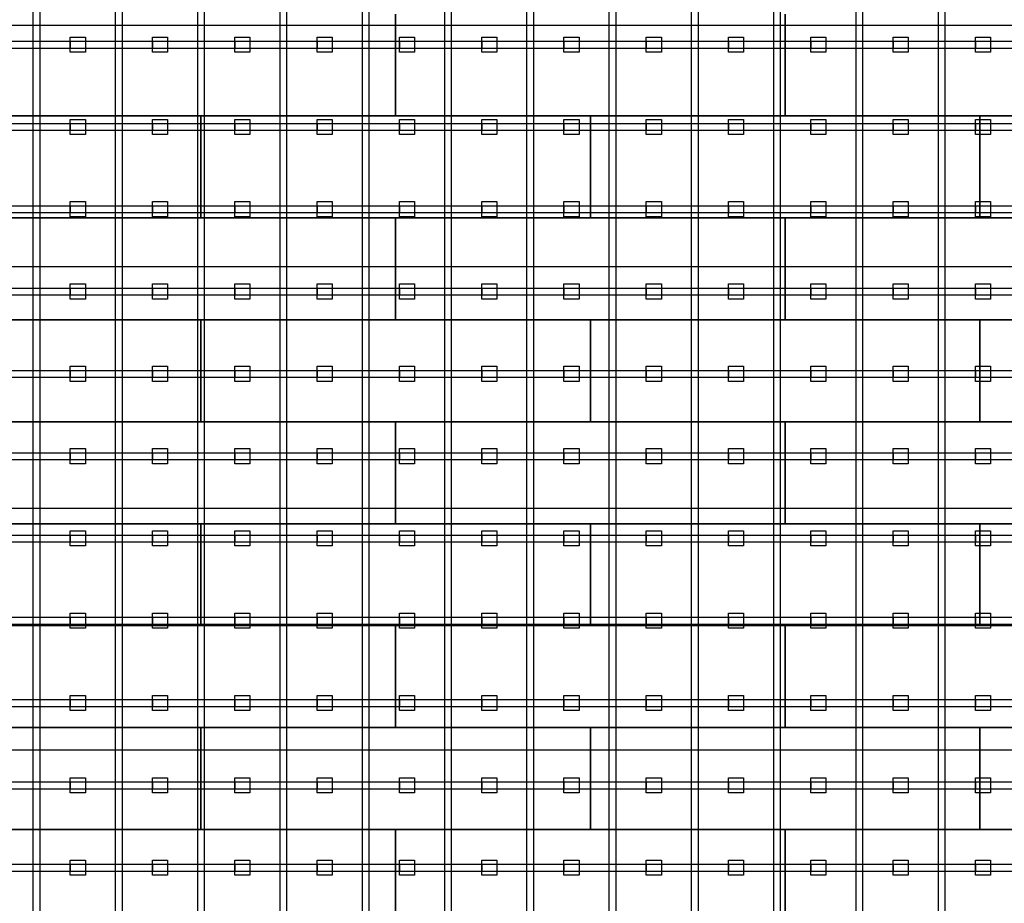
# Model space of a CAD drawing. Header units: millimetres. Extents: x -209 to 59634, y -2437 to 28971.
# Tile 11 of 14: x 32110 to 38632, y 9953 to 15804. Entities that reach past the tile are written whole.
import ezdxf

# ---------------------------------------------------------------- set-up
doc = ezdxf.new("R2010")
doc.units = ezdxf.units.MM
for name, color, linetype in [('Schwingboden', 1, 'Continuous'), ('Tanzteppich', 3, 'Continuous'), ('Unterkonstrucktion', 6, 'Continuous'), ('Unterlegblättchen', 7, 'Continuous')]:
    doc.layers.add(name, color=color, linetype=linetype)

msp = doc.modelspace()

# ---------------------------------------------------------------- linework, layer by layer
at = {"layer": 'Schwingboden'}
for p, q in [((34600.1, 15841.4), (34600.1, 15166.4)), ((34600.1, 15166.4), (34600.1, 15841.4)), ((37180.1, 15841.4), (37180.1, 15166.4)), ((37180.1, 15166.4), (37180.1, 15841.4)), ((30730.1, 15166.4), (33310.1, 15166.4)), ((34600.1, 15166.4), (32020.1, 15166.4)), ((33310.1, 15166.4), (33310.1, 14491.4)), ((33310.1, 15166.4), (35890.1, 15166.4)), ((33310.1, 14491.4), (33310.1, 15166.4)), ((37180.1, 15166.4), (34600.1, 15166.4)), ((35890.1, 15166.4), (35890.1, 14491.4)), ((35890.1, 15166.4), (38470.1, 15166.4)), ((35890.1, 14491.4), (35890.1, 15166.4)), ((39760.1, 15166.4), (37180.1, 15166.4)), ((38470.1, 15166.4), (38470.1, 14491.4)), ((38470.1, 15166.4), (41050.1, 15166.4)), ((38470.1, 14491.4), (38470.1, 15166.4)), ((33310.1, 14491.4), (30730.1, 14491.4)), ((32020.1, 14491.4), (34600.1, 14491.4)), ((35890.1, 14491.4), (33310.1, 14491.4)), ((34600.1, 14491.4), (34600.1, 13816.4)), ((34600.1, 14491.4), (37180.1, 14491.4)), ((34600.1, 13816.4), (34600.1, 14491.4)), ((38470.1, 14491.4), (35890.1, 14491.4)), ((37180.1, 14491.4), (37180.1, 13816.4)), ((37180.1, 14491.4), (39760.1, 14491.4)), ((37180.1, 13816.4), (37180.1, 14491.4)), ((41050.1, 14491.4), (38470.1, 14491.4)), ((30730.1, 13816.4), (33310.1, 13816.4)), ((34600.1, 13816.4), (32020.1, 13816.4)), ((33310.1, 13816.4), (33310.1, 13141.4)), ((33310.1, 13816.4), (35890.1, 13816.4)), ((33310.1, 13141.4), (33310.1, 13816.4)), ((37180.1, 13816.4), (34600.1, 13816.4)), ((35890.1, 13816.4), (35890.1, 13141.4)), ((35890.1, 13816.4), (38470.1, 13816.4)), ((35890.1, 13141.4), (35890.1, 13816.4)), ((39760.1, 13816.4), (37180.1, 13816.4)), ((38470.1, 13816.4), (38470.1, 13141.4)), ((38470.1, 13816.4), (41050.1, 13816.4)), ((38470.1, 13141.4), (38470.1, 13816.4)), ((33310.1, 13141.4), (30730.1, 13141.4)), ((32020.1, 13141.4), (34600.1, 13141.4)), ((35890.1, 13141.4), (33310.1, 13141.4)), ((34600.1, 13141.4), (34600.1, 12466.4)), ((34600.1, 13141.4), (37180.1, 13141.4)), ((34600.1, 12466.4), (34600.1, 13141.4)), ((38470.1, 13141.4), (35890.1, 13141.4)), ((37180.1, 13141.4), (37180.1, 12466.4)), ((37180.1, 13141.4), (39760.1, 13141.4)), ((37180.1, 12466.4), (37180.1, 13141.4)), ((41050.1, 13141.4), (38470.1, 13141.4)), ((30730.1, 12466.4), (33310.1, 12466.4)), ((34600.1, 12466.4), (32020.1, 12466.4)), ((33310.1, 12466.4), (33310.1, 11791.4)), ((33310.1, 12466.4), (35890.1, 12466.4)), ((33310.1, 11791.4), (33310.1, 12466.4)), ((37180.1, 12466.4), (34600.1, 12466.4)), ((35890.1, 12466.4), (35890.1, 11791.4)), ((35890.1, 12466.4), (38470.1, 12466.4)), ((35890.1, 11791.4), (35890.1, 12466.4)), ((39760.1, 12466.4), (37180.1, 12466.4)), ((38470.1, 12466.4), (38470.1, 11791.4)), ((38470.1, 12466.4), (41050.1, 12466.4)), ((38470.1, 11791.4), (38470.1, 12466.4)), ((33310.1, 11791.4), (30730.1, 11791.4)), ((32020.1, 11791.4), (34600.1, 11791.4)), ((35890.1, 11791.4), (33310.1, 11791.4)), ((34600.1, 11791.4), (34600.1, 11116.4)), ((34600.1, 11791.4), (37180.1, 11791.4)), ((34600.1, 11116.4), (34600.1, 11791.4)), ((38470.1, 11791.4), (35890.1, 11791.4)), ((37180.1, 11791.4), (37180.1, 11116.4)), ((37180.1, 11791.4), (39760.1, 11791.4)), ((37180.1, 11116.4), (37180.1, 11791.4)), ((41050.1, 11791.4), (38470.1, 11791.4)), ((30730.1, 11116.4), (33310.1, 11116.4)), ((34600.1, 11116.4), (32020.1, 11116.4)), ((33310.1, 11116.4), (33310.1, 10441.4)), ((33310.1, 11116.4), (35890.1, 11116.4)), ((33310.1, 10441.4), (33310.1, 11116.4)), ((37180.1, 11116.4), (34600.1, 11116.4)), ((35890.1, 11116.4), (35890.1, 10441.4)), ((35890.1, 11116.4), (38470.1, 11116.4)), ((35890.1, 10441.4), (35890.1, 11116.4)), ((39760.1, 11116.4), (37180.1, 11116.4)), ((38470.1, 11116.4), (38470.1, 10441.4)), ((38470.1, 11116.4), (41050.1, 11116.4)), ((38470.1, 10441.4), (38470.1, 11116.4)), ((33310.1, 10441.4), (30730.1, 10441.4)), ((32020.1, 10441.4), (34600.1, 10441.4)), ((35890.1, 10441.4), (33310.1, 10441.4)), ((34600.1, 10441.4), (34600.1, 9766.4)), ((34600.1, 10441.4), (37180.1, 10441.4)), ((34600.1, 9766.4), (34600.1, 10441.4)), ((38470.1, 10441.4), (35890.1, 10441.4)), ((37180.1, 10441.4), (37180.1, 9766.4)), ((37180.1, 10441.4), (39760.1, 10441.4)), ((37180.1, 9766.4), (37180.1, 10441.4)), ((41050.1, 10441.4), (38470.1, 10441.4))]:
    msp.add_line(p, q, dxfattribs=at)
at = {"layer": 'Tanzteppich'}
for p, q in [((41045.5, 15766.4), (19120.1, 15766.4)), ((41045.7, 14166.4), (19120.1, 14166.4)), ((41045.9, 12566.4), (19120.1, 12566.4)), ((41050.1, 10966.4), (19120.1, 10966.4))]:
    msp.add_line(p, q, dxfattribs=at)
at = {"layer": 'Unterkonstrucktion'}
for p, q in [((32200.1, 3691.4), (32200.1, 19861.4)), ((32245.1, 3691.4), (32245.1, 19861.4)), ((32745.1, 3691.4), (32745.1, 19861.4)), ((32790.1, 3691.4), (32790.1, 19861.4)), ((33290.1, 3691.4), (33290.1, 19861.4)), ((33335.1, 3691.4), (33335.1, 19861.4)), ((33835.1, 3691.4), (33835.1, 19861.4)), ((33880.1, 3691.4), (33880.1, 19861.4)), ((34380.1, 3691.4), (34380.1, 19861.4)), ((34425.1, 3691.4), (34425.1, 19861.4)), ((34925.1, 3691.4), (34925.1, 19861.4)), ((34970.1, 3691.4), (34970.1, 19861.4)), ((35470.1, 3691.4), (35470.1, 19861.4)), ((35515.1, 3691.4), (35515.1, 19861.4)), ((36015.1, 3691.4), (36015.1, 19861.4)), ((36060.1, 3691.4), (36060.1, 19861.4)), ((36560.1, 3691.4), (36560.1, 19861.4)), ((36605.1, 3691.4), (36605.1, 19861.4)), ((37105.1, 3691.4), (37105.1, 19861.4)), ((37150.1, 3691.4), (37150.1, 19861.4)), ((37650.1, 3691.4), (37650.1, 19861.4)), ((37695.1, 3691.4), (37695.1, 19861.4)), ((38195.1, 3691.4), (38195.1, 19861.4)), ((38240.1, 3691.4), (38240.1, 19861.4)), ((19120.1, 15661.4), (41045.6, 15661.4)), ((19120.1, 15616.4), (41045.6, 15616.4)), ((19120.1, 15116.4), (41050.1, 15116.4)), ((19120.1, 15071.4), (41050.1, 15071.4)), ((19120.1, 14571.4), (41050.1, 14571.4)), ((19120.1, 14526.4), (41050.1, 14526.4)), ((19120.1, 14026.4), (41045.7, 14026.4)), ((19120.1, 13981.4), (41045.8, 13981.4)), ((19120.1, 13481.4), (41050.1, 13481.4)), ((19120.1, 13436.4), (41050.1, 13436.4)), ((19120.1, 12936.4), (41045.9, 12936.4)), ((19120.1, 12891.4), (41045.9, 12891.4)), ((19120.1, 12391.4), (41050.1, 12391.4)), ((19120.1, 12346.4), (41050.1, 12346.4)), ((19120.1, 11846.4), (41050.1, 11846.4)), ((19120.1, 11801.4), (41050.1, 11801.4)), ((19120.1, 11301.4), (41046.1, 11301.4)), ((19120.1, 11256.4), (41046.1, 11256.4)), ((19120.1, 10756.4), (41050.1, 10756.4)), ((19120.1, 10711.4), (41050.1, 10711.4)), ((19120.1, 10211.4), (41046.2, 10211.4)), ((19120.1, 10166.4), (41046.2, 10166.4))]:
    msp.add_line(p, q, dxfattribs=at)
at = {"layer": 'Unterlegblättchen'}
for p, q in [((32445.1, 15638.9), (32445.1, 15688.9)), ((32445.1, 15688.9), (32545.1, 15688.9)), ((32445.1, 15588.9), (32445.1, 15688.9)), ((32445.1, 15661.4), (32445.1, 15616.4)), ((32545.1, 15688.9), (32545.1, 15588.9)), ((32990.1, 15638.9), (32990.1, 15688.9)), ((32990.1, 15688.9), (33090.1, 15688.9)), ((32990.1, 15588.9), (32990.1, 15688.9)), ((32990.1, 15661.4), (32990.1, 15616.4)), ((33090.1, 15688.9), (33090.1, 15588.9)), ((33535.1, 15638.9), (33535.1, 15688.9)), ((33535.1, 15688.9), (33635.1, 15688.9)), ((33535.1, 15588.9), (33535.1, 15688.9)), ((33535.1, 15661.4), (33535.1, 15616.4)), ((33635.1, 15688.9), (33635.1, 15588.9)), ((34080.1, 15638.9), (34080.1, 15688.9)), ((34080.1, 15688.9), (34180.1, 15688.9)), ((34080.1, 15588.9), (34080.1, 15688.9)), ((34080.1, 15661.4), (34080.1, 15616.4)), ((34180.1, 15688.9), (34180.1, 15588.9)), ((34625.1, 15638.9), (34625.1, 15688.9)), ((34625.1, 15688.9), (34725.1, 15688.9)), ((34625.1, 15588.9), (34625.1, 15688.9)), ((34625.1, 15661.4), (34625.1, 15616.4)), ((34725.1, 15688.9), (34725.1, 15588.9)), ((35170.1, 15638.9), (35170.1, 15688.9)), ((35170.1, 15688.9), (35270.1, 15688.9)), ((35170.1, 15588.9), (35170.1, 15688.9)), ((35170.1, 15661.4), (35170.1, 15616.4)), ((35270.1, 15688.9), (35270.1, 15588.9)), ((35715.1, 15638.9), (35715.1, 15688.9)), ((35715.1, 15688.9), (35815.1, 15688.9)), ((35715.1, 15588.9), (35715.1, 15688.9)), ((35715.1, 15661.4), (35715.1, 15616.4)), ((35815.1, 15688.9), (35815.1, 15588.9)), ((36260.1, 15638.9), (36260.1, 15688.9)), ((36260.1, 15688.9), (36360.1, 15688.9)), ((36260.1, 15588.9), (36260.1, 15688.9)), ((36260.1, 15661.4), (36260.1, 15616.4)), ((36360.1, 15688.9), (36360.1, 15588.9)), ((36805.1, 15638.9), (36805.1, 15688.9)), ((36805.1, 15688.9), (36905.1, 15688.9)), ((36805.1, 15588.9), (36805.1, 15688.9)), ((36805.1, 15661.4), (36805.1, 15616.4)), ((36905.1, 15688.9), (36905.1, 15588.9)), ((37350.1, 15638.9), (37350.1, 15688.9)), ((37350.1, 15688.9), (37450.1, 15688.9)), ((37350.1, 15588.9), (37350.1, 15688.9)), ((37350.1, 15661.4), (37350.1, 15616.4)), ((37450.1, 15688.9), (37450.1, 15588.9)), ((37895.1, 15638.9), (37895.1, 15688.9)), ((37895.1, 15688.9), (37995.1, 15688.9)), ((37895.1, 15588.9), (37895.1, 15688.9)), ((37895.1, 15661.4), (37895.1, 15616.4)), ((37995.1, 15688.9), (37995.1, 15588.9)), ((38440.1, 15638.9), (38440.1, 15688.9)), ((38440.1, 15688.9), (38540.1, 15688.9)), ((38440.1, 15588.9), (38440.1, 15688.9)), ((38440.1, 15661.4), (38440.1, 15616.4)), ((38540.1, 15688.9), (38540.1, 15588.9)), ((32545.1, 15588.9), (32445.1, 15588.9)), ((33090.1, 15588.9), (32990.1, 15588.9)), ((33635.1, 15588.9), (33535.1, 15588.9)), ((34180.1, 15588.9), (34080.1, 15588.9)), ((34725.1, 15588.9), (34625.1, 15588.9)), ((35270.1, 15588.9), (35170.1, 15588.9)), ((35815.1, 15588.9), (35715.1, 15588.9)), ((36360.1, 15588.9), (36260.1, 15588.9)), ((36905.1, 15588.9), (36805.1, 15588.9)), ((37450.1, 15588.9), (37350.1, 15588.9)), ((37995.1, 15588.9), (37895.1, 15588.9)), ((38540.1, 15588.9), (38440.1, 15588.9)), ((32445.1, 15093.9), (32445.1, 15143.9)), ((32445.1, 15143.9), (32545.1, 15143.9)), ((32445.1, 15043.9), (32445.1, 15143.9)), ((32545.1, 15143.9), (32545.1, 15043.9)), ((32990.1, 15093.9), (32990.1, 15143.9)), ((32990.1, 15143.9), (33090.1, 15143.9)), ((32990.1, 15043.9), (32990.1, 15143.9)), ((33090.1, 15143.9), (33090.1, 15043.9)), ((33535.1, 15093.9), (33535.1, 15143.9)), ((33535.1, 15143.9), (33635.1, 15143.9)), ((33535.1, 15043.9), (33535.1, 15143.9)), ((33635.1, 15143.9), (33635.1, 15043.9)), ((34080.1, 15093.9), (34080.1, 15143.9)), ((34080.1, 15143.9), (34180.1, 15143.9)), ((34080.1, 15043.9), (34080.1, 15143.9)), ((34180.1, 15143.9), (34180.1, 15043.9)), ((34625.1, 15093.9), (34625.1, 15143.9)), ((34625.1, 15143.9), (34725.1, 15143.9)), ((34625.1, 15043.9), (34625.1, 15143.9)), ((34725.1, 15143.9), (34725.1, 15043.9)), ((35170.1, 15093.9), (35170.1, 15143.9)), ((35170.1, 15143.9), (35270.1, 15143.9)), ((35170.1, 15043.9), (35170.1, 15143.9)), ((35270.1, 15143.9), (35270.1, 15043.9)), ((35715.1, 15093.9), (35715.1, 15143.9)), ((35715.1, 15143.9), (35815.1, 15143.9)), ((35715.1, 15043.9), (35715.1, 15143.9)), ((35815.1, 15143.9), (35815.1, 15043.9)), ((36260.1, 15093.9), (36260.1, 15143.9)), ((36260.1, 15143.9), (36360.1, 15143.9)), ((36260.1, 15043.9), (36260.1, 15143.9)), ((36360.1, 15143.9), (36360.1, 15043.9)), ((36805.1, 15093.9), (36805.1, 15143.9)), ((36805.1, 15143.9), (36905.1, 15143.9)), ((36805.1, 15043.9), (36805.1, 15143.9)), ((36905.1, 15143.9), (36905.1, 15043.9)), ((37350.1, 15093.9), (37350.1, 15143.9)), ((37350.1, 15143.9), (37450.1, 15143.9)), ((37350.1, 15043.9), (37350.1, 15143.9)), ((37450.1, 15143.9), (37450.1, 15043.9)), ((37895.1, 15093.9), (37895.1, 15143.9)), ((37895.1, 15143.9), (37995.1, 15143.9)), ((37895.1, 15043.9), (37895.1, 15143.9)), ((37995.1, 15143.9), (37995.1, 15043.9)), ((38440.1, 15093.9), (38440.1, 15143.9)), ((38440.1, 15143.9), (38540.1, 15143.9)), ((38440.1, 15043.9), (38440.1, 15143.9)), ((38540.1, 15143.9), (38540.1, 15043.9)), ((32445.1, 15116.4), (32445.1, 15071.4)), ((32990.1, 15116.4), (32990.1, 15071.4)), ((33535.1, 15116.4), (33535.1, 15071.4)), ((34080.1, 15116.4), (34080.1, 15071.4)), ((34625.1, 15116.4), (34625.1, 15071.4)), ((35170.1, 15116.4), (35170.1, 15071.4)), ((35715.1, 15116.4), (35715.1, 15071.4)), ((36260.1, 15116.4), (36260.1, 15071.4)), ((36805.1, 15116.4), (36805.1, 15071.4)), ((37350.1, 15116.4), (37350.1, 15071.4)), ((37895.1, 15116.4), (37895.1, 15071.4)), ((38440.1, 15116.4), (38440.1, 15071.4)), ((32545.1, 15043.9), (32445.1, 15043.9)), ((33090.1, 15043.9), (32990.1, 15043.9)), ((33635.1, 15043.9), (33535.1, 15043.9)), ((34180.1, 15043.9), (34080.1, 15043.9)), ((34725.1, 15043.9), (34625.1, 15043.9)), ((35270.1, 15043.9), (35170.1, 15043.9)), ((35815.1, 15043.9), (35715.1, 15043.9)), ((36360.1, 15043.9), (36260.1, 15043.9)), ((36905.1, 15043.9), (36805.1, 15043.9)), ((37450.1, 15043.9), (37350.1, 15043.9)), ((37995.1, 15043.9), (37895.1, 15043.9)), ((38540.1, 15043.9), (38440.1, 15043.9)), ((32445.1, 14548.9), (32445.1, 14598.9)), ((32445.1, 14598.9), (32545.1, 14598.9)), ((32445.1, 14498.9), (32445.1, 14598.9)), ((32445.1, 14571.4), (32445.1, 14526.4)), ((32545.1, 14598.9), (32545.1, 14498.9)), ((32990.1, 14548.9), (32990.1, 14598.9)), ((32990.1, 14598.9), (33090.1, 14598.9)), ((32990.1, 14498.9), (32990.1, 14598.9)), ((32990.1, 14571.4), (32990.1, 14526.4)), ((33090.1, 14598.9), (33090.1, 14498.9)), ((33535.1, 14548.9), (33535.1, 14598.9)), ((33535.1, 14598.9), (33635.1, 14598.9)), ((33535.1, 14498.9), (33535.1, 14598.9)), ((33535.1, 14571.4), (33535.1, 14526.4)), ((33635.1, 14598.9), (33635.1, 14498.9)), ((34080.1, 14548.9), (34080.1, 14598.9)), ((34080.1, 14598.9), (34180.1, 14598.9)), ((34080.1, 14498.9), (34080.1, 14598.9)), ((34080.1, 14571.4), (34080.1, 14526.4)), ((34180.1, 14598.9), (34180.1, 14498.9)), ((34625.1, 14548.9), (34625.1, 14598.9)), ((34625.1, 14598.9), (34725.1, 14598.9)), ((34625.1, 14498.9), (34625.1, 14598.9)), ((34625.1, 14571.4), (34625.1, 14526.4)), ((34725.1, 14598.9), (34725.1, 14498.9)), ((35170.1, 14548.9), (35170.1, 14598.9)), ((35170.1, 14598.9), (35270.1, 14598.9)), ((35170.1, 14498.9), (35170.1, 14598.9)), ((35170.1, 14571.4), (35170.1, 14526.4)), ((35270.1, 14598.9), (35270.1, 14498.9)), ((35715.1, 14548.9), (35715.1, 14598.9)), ((35715.1, 14598.9), (35815.1, 14598.9)), ((35715.1, 14498.9), (35715.1, 14598.9)), ((35715.1, 14571.4), (35715.1, 14526.4)), ((35815.1, 14598.9), (35815.1, 14498.9)), ((36260.1, 14548.9), (36260.1, 14598.9)), ((36260.1, 14598.9), (36360.1, 14598.9)), ((36260.1, 14498.9), (36260.1, 14598.9)), ((36260.1, 14571.4), (36260.1, 14526.4)), ((36360.1, 14598.9), (36360.1, 14498.9)), ((36805.1, 14548.9), (36805.1, 14598.9)), ((36805.1, 14598.9), (36905.1, 14598.9)), ((36805.1, 14498.9), (36805.1, 14598.9)), ((36805.1, 14571.4), (36805.1, 14526.4)), ((36905.1, 14598.9), (36905.1, 14498.9)), ((37350.1, 14548.9), (37350.1, 14598.9)), ((37350.1, 14598.9), (37450.1, 14598.9)), ((37350.1, 14498.9), (37350.1, 14598.9)), ((37350.1, 14571.4), (37350.1, 14526.4)), ((37450.1, 14598.9), (37450.1, 14498.9)), ((37895.1, 14548.9), (37895.1, 14598.9)), ((37895.1, 14598.9), (37995.1, 14598.9)), ((37895.1, 14498.9), (37895.1, 14598.9)), ((37895.1, 14571.4), (37895.1, 14526.4)), ((37995.1, 14598.9), (37995.1, 14498.9)), ((38440.1, 14548.9), (38440.1, 14598.9)), ((38440.1, 14598.9), (38540.1, 14598.9)), ((38440.1, 14498.9), (38440.1, 14598.9)), ((38440.1, 14571.4), (38440.1, 14526.4)), ((38540.1, 14598.9), (38540.1, 14498.9)), ((32545.1, 14498.9), (32445.1, 14498.9)), ((33090.1, 14498.9), (32990.1, 14498.9)), ((33635.1, 14498.9), (33535.1, 14498.9)), ((34180.1, 14498.9), (34080.1, 14498.9)), ((34725.1, 14498.9), (34625.1, 14498.9)), ((35270.1, 14498.9), (35170.1, 14498.9)), ((35815.1, 14498.9), (35715.1, 14498.9)), ((36360.1, 14498.9), (36260.1, 14498.9)), ((36905.1, 14498.9), (36805.1, 14498.9)), ((37450.1, 14498.9), (37350.1, 14498.9)), ((37995.1, 14498.9), (37895.1, 14498.9)), ((38540.1, 14498.9), (38440.1, 14498.9)), ((32445.1, 14003.9), (32445.1, 14053.9)), ((32445.1, 14053.9), (32545.1, 14053.9)), ((32445.1, 13953.9), (32445.1, 14053.9)), ((32445.1, 14026.4), (32445.1, 13981.4)), ((32545.1, 14053.9), (32545.1, 13953.9)), ((32990.1, 14003.9), (32990.1, 14053.9)), ((32990.1, 14053.9), (33090.1, 14053.9)), ((32990.1, 13953.9), (32990.1, 14053.9)), ((32990.1, 14026.4), (32990.1, 13981.4)), ((33090.1, 14053.9), (33090.1, 13953.9)), ((33535.1, 14003.9), (33535.1, 14053.9)), ((33535.1, 14053.9), (33635.1, 14053.9)), ((33535.1, 13953.9), (33535.1, 14053.9)), ((33535.1, 14026.4), (33535.1, 13981.4)), ((33635.1, 14053.9), (33635.1, 13953.9)), ((34080.1, 14003.9), (34080.1, 14053.9)), ((34080.1, 14053.9), (34180.1, 14053.9)), ((34080.1, 13953.9), (34080.1, 14053.9)), ((34080.1, 14026.4), (34080.1, 13981.4)), ((34180.1, 14053.9), (34180.1, 13953.9)), ((34625.1, 14003.9), (34625.1, 14053.9)), ((34625.1, 14053.9), (34725.1, 14053.9)), ((34625.1, 13953.9), (34625.1, 14053.9)), ((34625.1, 14026.4), (34625.1, 13981.4)), ((34725.1, 14053.9), (34725.1, 13953.9)), ((35170.1, 14003.9), (35170.1, 14053.9)), ((35170.1, 14053.9), (35270.1, 14053.9)), ((35170.1, 13953.9), (35170.1, 14053.9)), ((35170.1, 14026.4), (35170.1, 13981.4)), ((35270.1, 14053.9), (35270.1, 13953.9)), ((35715.1, 14003.9), (35715.1, 14053.9)), ((35715.1, 14053.9), (35815.1, 14053.9)), ((35715.1, 13953.9), (35715.1, 14053.9)), ((35715.1, 14026.4), (35715.1, 13981.4)), ((35815.1, 14053.9), (35815.1, 13953.9)), ((36260.1, 14003.9), (36260.1, 14053.9)), ((36260.1, 14053.9), (36360.1, 14053.9)), ((36260.1, 13953.9), (36260.1, 14053.9)), ((36260.1, 14026.4), (36260.1, 13981.4)), ((36360.1, 14053.9), (36360.1, 13953.9)), ((36805.1, 14003.9), (36805.1, 14053.9)), ((36805.1, 14053.9), (36905.1, 14053.9)), ((36805.1, 13953.9), (36805.1, 14053.9)), ((36805.1, 14026.4), (36805.1, 13981.4)), ((36905.1, 14053.9), (36905.1, 13953.9)), ((37350.1, 14003.9), (37350.1, 14053.9)), ((37350.1, 14053.9), (37450.1, 14053.9)), ((37350.1, 13953.9), (37350.1, 14053.9)), ((37350.1, 14026.4), (37350.1, 13981.4)), ((37450.1, 14053.9), (37450.1, 13953.9)), ((37895.1, 14003.9), (37895.1, 14053.9)), ((37895.1, 14053.9), (37995.1, 14053.9)), ((37895.1, 13953.9), (37895.1, 14053.9)), ((37895.1, 14026.4), (37895.1, 13981.4)), ((37995.1, 14053.9), (37995.1, 13953.9)), ((38440.1, 14003.9), (38440.1, 14053.9)), ((38440.1, 14053.9), (38540.1, 14053.9)), ((38440.1, 13953.9), (38440.1, 14053.9)), ((38440.1, 14026.4), (38440.1, 13981.4)), ((38540.1, 14053.9), (38540.1, 13953.9)), ((32545.1, 13953.9), (32445.1, 13953.9)), ((33090.1, 13953.9), (32990.1, 13953.9)), ((33635.1, 13953.9), (33535.1, 13953.9)), ((34180.1, 13953.9), (34080.1, 13953.9)), ((34725.1, 13953.9), (34625.1, 13953.9)), ((35270.1, 13953.9), (35170.1, 13953.9)), ((35815.1, 13953.9), (35715.1, 13953.9)), ((36360.1, 13953.9), (36260.1, 13953.9)), ((36905.1, 13953.9), (36805.1, 13953.9)), ((37450.1, 13953.9), (37350.1, 13953.9)), ((37995.1, 13953.9), (37895.1, 13953.9)), ((38540.1, 13953.9), (38440.1, 13953.9)), ((32445.1, 13458.9), (32445.1, 13508.9)), ((32445.1, 13508.9), (32545.1, 13508.9)), ((32445.1, 13408.9), (32445.1, 13508.9)), ((32545.1, 13508.9), (32545.1, 13408.9)), ((32990.1, 13458.9), (32990.1, 13508.9)), ((32990.1, 13508.9), (33090.1, 13508.9)), ((32990.1, 13408.9), (32990.1, 13508.9)), ((33090.1, 13508.9), (33090.1, 13408.9)), ((33535.1, 13458.9), (33535.1, 13508.9)), ((33535.1, 13508.9), (33635.1, 13508.9)), ((33535.1, 13408.9), (33535.1, 13508.9)), ((33635.1, 13508.9), (33635.1, 13408.9)), ((34080.1, 13458.9), (34080.1, 13508.9)), ((34080.1, 13508.9), (34180.1, 13508.9)), ((34080.1, 13408.9), (34080.1, 13508.9)), ((34180.1, 13508.9), (34180.1, 13408.9)), ((34625.1, 13458.9), (34625.1, 13508.9)), ((34625.1, 13508.9), (34725.1, 13508.9)), ((34625.1, 13408.9), (34625.1, 13508.9)), ((34725.1, 13508.9), (34725.1, 13408.9)), ((35170.1, 13458.9), (35170.1, 13508.9)), ((35170.1, 13508.9), (35270.1, 13508.9)), ((35170.1, 13408.9), (35170.1, 13508.9)), ((35270.1, 13508.9), (35270.1, 13408.9)), ((35715.1, 13458.9), (35715.1, 13508.9)), ((35715.1, 13508.9), (35815.1, 13508.9)), ((35715.1, 13408.9), (35715.1, 13508.9)), ((35815.1, 13508.9), (35815.1, 13408.9)), ((36260.1, 13458.9), (36260.1, 13508.9)), ((36260.1, 13508.9), (36360.1, 13508.9)), ((36260.1, 13408.9), (36260.1, 13508.9)), ((36360.1, 13508.9), (36360.1, 13408.9)), ((36805.1, 13458.9), (36805.1, 13508.9)), ((36805.1, 13508.9), (36905.1, 13508.9)), ((36805.1, 13408.9), (36805.1, 13508.9)), ((36905.1, 13508.9), (36905.1, 13408.9)), ((37350.1, 13458.9), (37350.1, 13508.9)), ((37350.1, 13508.9), (37450.1, 13508.9)), ((37350.1, 13408.9), (37350.1, 13508.9)), ((37450.1, 13508.9), (37450.1, 13408.9)), ((37895.1, 13458.9), (37895.1, 13508.9)), ((37895.1, 13508.9), (37995.1, 13508.9)), ((37895.1, 13408.9), (37895.1, 13508.9)), ((37995.1, 13508.9), (37995.1, 13408.9)), ((38440.1, 13458.9), (38440.1, 13508.9)), ((38440.1, 13508.9), (38540.1, 13508.9)), ((38440.1, 13408.9), (38440.1, 13508.9)), ((38540.1, 13508.9), (38540.1, 13408.9)), ((32445.1, 13481.4), (32445.1, 13436.4)), ((32990.1, 13481.4), (32990.1, 13436.4)), ((33535.1, 13481.4), (33535.1, 13436.4)), ((34080.1, 13481.4), (34080.1, 13436.4)), ((34625.1, 13481.4), (34625.1, 13436.4)), ((35170.1, 13481.4), (35170.1, 13436.4)), ((35715.1, 13481.4), (35715.1, 13436.4)), ((36260.1, 13481.4), (36260.1, 13436.4)), ((36805.1, 13481.4), (36805.1, 13436.4)), ((37350.1, 13481.4), (37350.1, 13436.4)), ((37895.1, 13481.4), (37895.1, 13436.4)), ((38440.1, 13481.4), (38440.1, 13436.4)), ((32545.1, 13408.9), (32445.1, 13408.9)), ((33090.1, 13408.9), (32990.1, 13408.9)), ((33635.1, 13408.9), (33535.1, 13408.9)), ((34180.1, 13408.9), (34080.1, 13408.9)), ((34725.1, 13408.9), (34625.1, 13408.9)), ((35270.1, 13408.9), (35170.1, 13408.9)), ((35815.1, 13408.9), (35715.1, 13408.9)), ((36360.1, 13408.9), (36260.1, 13408.9)), ((36905.1, 13408.9), (36805.1, 13408.9)), ((37450.1, 13408.9), (37350.1, 13408.9)), ((37995.1, 13408.9), (37895.1, 13408.9)), ((38540.1, 13408.9), (38440.1, 13408.9)), ((32445.1, 12913.9), (32445.1, 12963.9)), ((32445.1, 12963.9), (32545.1, 12963.9)), ((32445.1, 12863.9), (32445.1, 12963.9)), ((32445.1, 12936.4), (32445.1, 12891.4)), ((32545.1, 12963.9), (32545.1, 12863.9)), ((32990.1, 12913.9), (32990.1, 12963.9)), ((32990.1, 12963.9), (33090.1, 12963.9)), ((32990.1, 12863.9), (32990.1, 12963.9)), ((32990.1, 12936.4), (32990.1, 12891.4)), ((33090.1, 12963.9), (33090.1, 12863.9)), ((33535.1, 12913.9), (33535.1, 12963.9)), ((33535.1, 12963.9), (33635.1, 12963.9)), ((33535.1, 12863.9), (33535.1, 12963.9)), ((33535.1, 12936.4), (33535.1, 12891.4)), ((33635.1, 12963.9), (33635.1, 12863.9)), ((34080.1, 12913.9), (34080.1, 12963.9)), ((34080.1, 12963.9), (34180.1, 12963.9)), ((34080.1, 12863.9), (34080.1, 12963.9)), ((34080.1, 12936.4), (34080.1, 12891.4)), ((34180.1, 12963.9), (34180.1, 12863.9)), ((34625.1, 12913.9), (34625.1, 12963.9)), ((34625.1, 12963.9), (34725.1, 12963.9)), ((34625.1, 12863.9), (34625.1, 12963.9)), ((34625.1, 12936.4), (34625.1, 12891.4)), ((34725.1, 12963.9), (34725.1, 12863.9)), ((35170.1, 12913.9), (35170.1, 12963.9)), ((35170.1, 12963.9), (35270.1, 12963.9)), ((35170.1, 12863.9), (35170.1, 12963.9)), ((35170.1, 12936.4), (35170.1, 12891.4)), ((35270.1, 12963.9), (35270.1, 12863.9)), ((35715.1, 12913.9), (35715.1, 12963.9)), ((35715.1, 12963.9), (35815.1, 12963.9)), ((35715.1, 12863.9), (35715.1, 12963.9)), ((35715.1, 12936.4), (35715.1, 12891.4)), ((35815.1, 12963.9), (35815.1, 12863.9)), ((36260.1, 12913.9), (36260.1, 12963.9)), ((36260.1, 12963.9), (36360.1, 12963.9)), ((36260.1, 12863.9), (36260.1, 12963.9)), ((36260.1, 12936.4), (36260.1, 12891.4)), ((36360.1, 12963.9), (36360.1, 12863.9)), ((36805.1, 12913.9), (36805.1, 12963.9)), ((36805.1, 12963.9), (36905.1, 12963.9)), ((36805.1, 12863.9), (36805.1, 12963.9)), ((36805.1, 12936.4), (36805.1, 12891.4)), ((36905.1, 12963.9), (36905.1, 12863.9)), ((37350.1, 12913.9), (37350.1, 12963.9)), ((37350.1, 12963.9), (37450.1, 12963.9)), ((37350.1, 12863.9), (37350.1, 12963.9)), ((37350.1, 12936.4), (37350.1, 12891.4)), ((37450.1, 12963.9), (37450.1, 12863.9)), ((37895.1, 12913.9), (37895.1, 12963.9)), ((37895.1, 12963.9), (37995.1, 12963.9)), ((37895.1, 12863.9), (37895.1, 12963.9)), ((37895.1, 12936.4), (37895.1, 12891.4)), ((37995.1, 12963.9), (37995.1, 12863.9)), ((38440.1, 12913.9), (38440.1, 12963.9)), ((38440.1, 12963.9), (38540.1, 12963.9)), ((38440.1, 12863.9), (38440.1, 12963.9)), ((38440.1, 12936.4), (38440.1, 12891.4)), ((38540.1, 12963.9), (38540.1, 12863.9)), ((32545.1, 12863.9), (32445.1, 12863.9)), ((33090.1, 12863.9), (32990.1, 12863.9)), ((33635.1, 12863.9), (33535.1, 12863.9)), ((34180.1, 12863.9), (34080.1, 12863.9)), ((34725.1, 12863.9), (34625.1, 12863.9)), ((35270.1, 12863.9), (35170.1, 12863.9)), ((35815.1, 12863.9), (35715.1, 12863.9)), ((36360.1, 12863.9), (36260.1, 12863.9)), ((36905.1, 12863.9), (36805.1, 12863.9)), ((37450.1, 12863.9), (37350.1, 12863.9)), ((37995.1, 12863.9), (37895.1, 12863.9)), ((38540.1, 12863.9), (38440.1, 12863.9)), ((32445.1, 12368.9), (32445.1, 12418.9)), ((32445.1, 12418.9), (32545.1, 12418.9)), ((32445.1, 12318.9), (32445.1, 12418.9)), ((32445.1, 12391.4), (32445.1, 12346.4)), ((32545.1, 12418.9), (32545.1, 12318.9)), ((32990.1, 12368.9), (32990.1, 12418.9)), ((32990.1, 12418.9), (33090.1, 12418.9)), ((32990.1, 12318.9), (32990.1, 12418.9)), ((32990.1, 12391.4), (32990.1, 12346.4)), ((33090.1, 12418.9), (33090.1, 12318.9)), ((33535.1, 12368.9), (33535.1, 12418.9)), ((33535.1, 12418.9), (33635.1, 12418.9)), ((33535.1, 12318.9), (33535.1, 12418.9)), ((33535.1, 12391.4), (33535.1, 12346.4)), ((33635.1, 12418.9), (33635.1, 12318.9)), ((34080.1, 12368.9), (34080.1, 12418.9)), ((34080.1, 12418.9), (34180.1, 12418.9)), ((34080.1, 12318.9), (34080.1, 12418.9)), ((34080.1, 12391.4), (34080.1, 12346.4)), ((34180.1, 12418.9), (34180.1, 12318.9)), ((34625.1, 12368.9), (34625.1, 12418.9)), ((34625.1, 12418.9), (34725.1, 12418.9)), ((34625.1, 12318.9), (34625.1, 12418.9)), ((34625.1, 12391.4), (34625.1, 12346.4)), ((34725.1, 12418.9), (34725.1, 12318.9)), ((35170.1, 12368.9), (35170.1, 12418.9)), ((35170.1, 12418.9), (35270.1, 12418.9)), ((35170.1, 12318.9), (35170.1, 12418.9)), ((35170.1, 12391.4), (35170.1, 12346.4)), ((35270.1, 12418.9), (35270.1, 12318.9)), ((35715.1, 12368.9), (35715.1, 12418.9)), ((35715.1, 12418.9), (35815.1, 12418.9)), ((35715.1, 12318.9), (35715.1, 12418.9)), ((35715.1, 12391.4), (35715.1, 12346.4)), ((35815.1, 12418.9), (35815.1, 12318.9)), ((36260.1, 12368.9), (36260.1, 12418.9)), ((36260.1, 12418.9), (36360.1, 12418.9)), ((36260.1, 12318.9), (36260.1, 12418.9)), ((36260.1, 12391.4), (36260.1, 12346.4)), ((36360.1, 12418.9), (36360.1, 12318.9)), ((36805.1, 12368.9), (36805.1, 12418.9)), ((36805.1, 12418.9), (36905.1, 12418.9)), ((36805.1, 12318.9), (36805.1, 12418.9)), ((36805.1, 12391.4), (36805.1, 12346.4)), ((36905.1, 12418.9), (36905.1, 12318.9)), ((37350.1, 12368.9), (37350.1, 12418.9)), ((37350.1, 12418.9), (37450.1, 12418.9)), ((37350.1, 12318.9), (37350.1, 12418.9)), ((37350.1, 12391.4), (37350.1, 12346.4)), ((37450.1, 12418.9), (37450.1, 12318.9)), ((37895.1, 12368.9), (37895.1, 12418.9)), ((37895.1, 12418.9), (37995.1, 12418.9)), ((37895.1, 12318.9), (37895.1, 12418.9)), ((37895.1, 12391.4), (37895.1, 12346.4)), ((37995.1, 12418.9), (37995.1, 12318.9)), ((38440.1, 12368.9), (38440.1, 12418.9)), ((38440.1, 12418.9), (38540.1, 12418.9)), ((38440.1, 12318.9), (38440.1, 12418.9)), ((38440.1, 12391.4), (38440.1, 12346.4)), ((38540.1, 12418.9), (38540.1, 12318.9)), ((32545.1, 12318.9), (32445.1, 12318.9)), ((33090.1, 12318.9), (32990.1, 12318.9)), ((33635.1, 12318.9), (33535.1, 12318.9)), ((34180.1, 12318.9), (34080.1, 12318.9)), ((34725.1, 12318.9), (34625.1, 12318.9)), ((35270.1, 12318.9), (35170.1, 12318.9)), ((35815.1, 12318.9), (35715.1, 12318.9)), ((36360.1, 12318.9), (36260.1, 12318.9)), ((36905.1, 12318.9), (36805.1, 12318.9)), ((37450.1, 12318.9), (37350.1, 12318.9)), ((37995.1, 12318.9), (37895.1, 12318.9)), ((38540.1, 12318.9), (38440.1, 12318.9)), ((32445.1, 11823.9), (32445.1, 11873.9)), ((32445.1, 11873.9), (32545.1, 11873.9)), ((32445.1, 11773.9), (32445.1, 11873.9)), ((32545.1, 11873.9), (32545.1, 11773.9)), ((32990.1, 11823.9), (32990.1, 11873.9)), ((32990.1, 11873.9), (33090.1, 11873.9)), ((32990.1, 11773.9), (32990.1, 11873.9)), ((33090.1, 11873.9), (33090.1, 11773.9)), ((33535.1, 11823.9), (33535.1, 11873.9)), ((33535.1, 11873.9), (33635.1, 11873.9)), ((33535.1, 11773.9), (33535.1, 11873.9)), ((33635.1, 11873.9), (33635.1, 11773.9)), ((34080.1, 11823.9), (34080.1, 11873.9)), ((34080.1, 11873.9), (34180.1, 11873.9)), ((34080.1, 11773.9), (34080.1, 11873.9)), ((34180.1, 11873.9), (34180.1, 11773.9)), ((34625.1, 11823.9), (34625.1, 11873.9)), ((34625.1, 11873.9), (34725.1, 11873.9)), ((34625.1, 11773.9), (34625.1, 11873.9)), ((34725.1, 11873.9), (34725.1, 11773.9)), ((35170.1, 11823.9), (35170.1, 11873.9)), ((35170.1, 11873.9), (35270.1, 11873.9)), ((35170.1, 11773.9), (35170.1, 11873.9)), ((35270.1, 11873.9), (35270.1, 11773.9)), ((35715.1, 11823.9), (35715.1, 11873.9)), ((35715.1, 11873.9), (35815.1, 11873.9)), ((35715.1, 11773.9), (35715.1, 11873.9)), ((35815.1, 11873.9), (35815.1, 11773.9)), ((36260.1, 11823.9), (36260.1, 11873.9)), ((36260.1, 11873.9), (36360.1, 11873.9)), ((36260.1, 11773.9), (36260.1, 11873.9)), ((36360.1, 11873.9), (36360.1, 11773.9)), ((36805.1, 11823.9), (36805.1, 11873.9)), ((36805.1, 11873.9), (36905.1, 11873.9)), ((36805.1, 11773.9), (36805.1, 11873.9)), ((36905.1, 11873.9), (36905.1, 11773.9)), ((37350.1, 11823.9), (37350.1, 11873.9)), ((37350.1, 11873.9), (37450.1, 11873.9)), ((37350.1, 11773.9), (37350.1, 11873.9)), ((37450.1, 11873.9), (37450.1, 11773.9)), ((37895.1, 11823.9), (37895.1, 11873.9)), ((37895.1, 11873.9), (37995.1, 11873.9)), ((37895.1, 11773.9), (37895.1, 11873.9)), ((37995.1, 11873.9), (37995.1, 11773.9)), ((38440.1, 11823.9), (38440.1, 11873.9)), ((38440.1, 11873.9), (38540.1, 11873.9)), ((38440.1, 11773.9), (38440.1, 11873.9)), ((38540.1, 11873.9), (38540.1, 11773.9)), ((32445.1, 11846.4), (32445.1, 11801.4)), ((32990.1, 11846.4), (32990.1, 11801.4)), ((33535.1, 11846.4), (33535.1, 11801.4)), ((34080.1, 11846.4), (34080.1, 11801.4)), ((34625.1, 11846.4), (34625.1, 11801.4)), ((35170.1, 11846.4), (35170.1, 11801.4)), ((35715.1, 11846.4), (35715.1, 11801.4)), ((36260.1, 11846.4), (36260.1, 11801.4)), ((36805.1, 11846.4), (36805.1, 11801.4)), ((37350.1, 11846.4), (37350.1, 11801.4)), ((37895.1, 11846.4), (37895.1, 11801.4)), ((38440.1, 11846.4), (38440.1, 11801.4)), ((32545.1, 11773.9), (32445.1, 11773.9)), ((33090.1, 11773.9), (32990.1, 11773.9)), ((33635.1, 11773.9), (33535.1, 11773.9)), ((34180.1, 11773.9), (34080.1, 11773.9)), ((34725.1, 11773.9), (34625.1, 11773.9)), ((35270.1, 11773.9), (35170.1, 11773.9)), ((35815.1, 11773.9), (35715.1, 11773.9)), ((36360.1, 11773.9), (36260.1, 11773.9)), ((36905.1, 11773.9), (36805.1, 11773.9)), ((37450.1, 11773.9), (37350.1, 11773.9)), ((37995.1, 11773.9), (37895.1, 11773.9)), ((38540.1, 11773.9), (38440.1, 11773.9)), ((32445.1, 11278.9), (32445.1, 11328.9)), ((32445.1, 11328.9), (32545.1, 11328.9)), ((32445.1, 11228.9), (32445.1, 11328.9)), ((32445.1, 11301.4), (32445.1, 11256.4)), ((32545.1, 11328.9), (32545.1, 11228.9)), ((32990.1, 11278.9), (32990.1, 11328.9)), ((32990.1, 11328.9), (33090.1, 11328.9)), ((32990.1, 11228.9), (32990.1, 11328.9)), ((32990.1, 11301.4), (32990.1, 11256.4)), ((33090.1, 11328.9), (33090.1, 11228.9)), ((33535.1, 11278.9), (33535.1, 11328.9)), ((33535.1, 11328.9), (33635.1, 11328.9)), ((33535.1, 11228.9), (33535.1, 11328.9)), ((33535.1, 11301.4), (33535.1, 11256.4)), ((33635.1, 11328.9), (33635.1, 11228.9)), ((34080.1, 11278.9), (34080.1, 11328.9)), ((34080.1, 11328.9), (34180.1, 11328.9)), ((34080.1, 11228.9), (34080.1, 11328.9)), ((34080.1, 11301.4), (34080.1, 11256.4)), ((34180.1, 11328.9), (34180.1, 11228.9)), ((34625.1, 11278.9), (34625.1, 11328.9)), ((34625.1, 11328.9), (34725.1, 11328.9)), ((34625.1, 11228.9), (34625.1, 11328.9)), ((34625.1, 11301.4), (34625.1, 11256.4)), ((34725.1, 11328.9), (34725.1, 11228.9)), ((35170.1, 11278.9), (35170.1, 11328.9)), ((35170.1, 11328.9), (35270.1, 11328.9)), ((35170.1, 11228.9), (35170.1, 11328.9)), ((35170.1, 11301.4), (35170.1, 11256.4)), ((35270.1, 11328.9), (35270.1, 11228.9)), ((35715.1, 11278.9), (35715.1, 11328.9)), ((35715.1, 11328.9), (35815.1, 11328.9)), ((35715.1, 11228.9), (35715.1, 11328.9)), ((35715.1, 11301.4), (35715.1, 11256.4)), ((35815.1, 11328.9), (35815.1, 11228.9)), ((36260.1, 11278.9), (36260.1, 11328.9)), ((36260.1, 11328.9), (36360.1, 11328.9)), ((36260.1, 11228.9), (36260.1, 11328.9)), ((36260.1, 11301.4), (36260.1, 11256.4)), ((36360.1, 11328.9), (36360.1, 11228.9)), ((36805.1, 11278.9), (36805.1, 11328.9)), ((36805.1, 11328.9), (36905.1, 11328.9)), ((36805.1, 11228.9), (36805.1, 11328.9)), ((36805.1, 11301.4), (36805.1, 11256.4)), ((36905.1, 11328.9), (36905.1, 11228.9)), ((37350.1, 11278.9), (37350.1, 11328.9)), ((37350.1, 11328.9), (37450.1, 11328.9)), ((37350.1, 11228.9), (37350.1, 11328.9)), ((37350.1, 11301.4), (37350.1, 11256.4)), ((37450.1, 11328.9), (37450.1, 11228.9)), ((37895.1, 11278.9), (37895.1, 11328.9)), ((37895.1, 11328.9), (37995.1, 11328.9)), ((37895.1, 11228.9), (37895.1, 11328.9)), ((37895.1, 11301.4), (37895.1, 11256.4)), ((37995.1, 11328.9), (37995.1, 11228.9)), ((38440.1, 11278.9), (38440.1, 11328.9)), ((38440.1, 11328.9), (38540.1, 11328.9)), ((38440.1, 11228.9), (38440.1, 11328.9)), ((38440.1, 11301.4), (38440.1, 11256.4)), ((38540.1, 11328.9), (38540.1, 11228.9)), ((32545.1, 11228.9), (32445.1, 11228.9)), ((33090.1, 11228.9), (32990.1, 11228.9)), ((33635.1, 11228.9), (33535.1, 11228.9)), ((34180.1, 11228.9), (34080.1, 11228.9)), ((34725.1, 11228.9), (34625.1, 11228.9)), ((35270.1, 11228.9), (35170.1, 11228.9)), ((35815.1, 11228.9), (35715.1, 11228.9)), ((36360.1, 11228.9), (36260.1, 11228.9)), ((36905.1, 11228.9), (36805.1, 11228.9)), ((37450.1, 11228.9), (37350.1, 11228.9)), ((37995.1, 11228.9), (37895.1, 11228.9)), ((38540.1, 11228.9), (38440.1, 11228.9)), ((32445.1, 10733.9), (32445.1, 10783.9)), ((32445.1, 10783.9), (32545.1, 10783.9)), ((32445.1, 10683.9), (32445.1, 10783.9)), ((32545.1, 10783.9), (32545.1, 10683.9)), ((32990.1, 10733.9), (32990.1, 10783.9)), ((32990.1, 10783.9), (33090.1, 10783.9)), ((32990.1, 10683.9), (32990.1, 10783.9)), ((33090.1, 10783.9), (33090.1, 10683.9)), ((33535.1, 10733.9), (33535.1, 10783.9)), ((33535.1, 10783.9), (33635.1, 10783.9)), ((33535.1, 10683.9), (33535.1, 10783.9)), ((33635.1, 10783.9), (33635.1, 10683.9)), ((34080.1, 10733.9), (34080.1, 10783.9)), ((34080.1, 10783.9), (34180.1, 10783.9)), ((34080.1, 10683.9), (34080.1, 10783.9)), ((34180.1, 10783.9), (34180.1, 10683.9)), ((34625.1, 10733.9), (34625.1, 10783.9)), ((34625.1, 10783.9), (34725.1, 10783.9)), ((34625.1, 10683.9), (34625.1, 10783.9)), ((34725.1, 10783.9), (34725.1, 10683.9)), ((35170.1, 10733.9), (35170.1, 10783.9)), ((35170.1, 10783.9), (35270.1, 10783.9)), ((35170.1, 10683.9), (35170.1, 10783.9)), ((35270.1, 10783.9), (35270.1, 10683.9)), ((35715.1, 10733.9), (35715.1, 10783.9)), ((35715.1, 10783.9), (35815.1, 10783.9)), ((35715.1, 10683.9), (35715.1, 10783.9)), ((35815.1, 10783.9), (35815.1, 10683.9)), ((36260.1, 10733.9), (36260.1, 10783.9)), ((36260.1, 10783.9), (36360.1, 10783.9)), ((36260.1, 10683.9), (36260.1, 10783.9)), ((36360.1, 10783.9), (36360.1, 10683.9)), ((36805.1, 10733.9), (36805.1, 10783.9)), ((36805.1, 10783.9), (36905.1, 10783.9)), ((36805.1, 10683.9), (36805.1, 10783.9)), ((36905.1, 10783.9), (36905.1, 10683.9)), ((37350.1, 10733.9), (37350.1, 10783.9)), ((37350.1, 10783.9), (37450.1, 10783.9)), ((37350.1, 10683.9), (37350.1, 10783.9)), ((37450.1, 10783.9), (37450.1, 10683.9)), ((37895.1, 10733.9), (37895.1, 10783.9)), ((37895.1, 10783.9), (37995.1, 10783.9)), ((37895.1, 10683.9), (37895.1, 10783.9)), ((37995.1, 10783.9), (37995.1, 10683.9)), ((38440.1, 10733.9), (38440.1, 10783.9)), ((38440.1, 10783.9), (38540.1, 10783.9)), ((38440.1, 10683.9), (38440.1, 10783.9)), ((38540.1, 10783.9), (38540.1, 10683.9)), ((32445.1, 10756.4), (32445.1, 10711.4)), ((32990.1, 10756.4), (32990.1, 10711.4)), ((33535.1, 10756.4), (33535.1, 10711.4)), ((34080.1, 10756.4), (34080.1, 10711.4)), ((34625.1, 10756.4), (34625.1, 10711.4)), ((35170.1, 10756.4), (35170.1, 10711.4)), ((35715.1, 10756.4), (35715.1, 10711.4)), ((36260.1, 10756.4), (36260.1, 10711.4)), ((36805.1, 10756.4), (36805.1, 10711.4)), ((37350.1, 10756.4), (37350.1, 10711.4)), ((37895.1, 10756.4), (37895.1, 10711.4)), ((38440.1, 10756.4), (38440.1, 10711.4)), ((32545.1, 10683.9), (32445.1, 10683.9)), ((33090.1, 10683.9), (32990.1, 10683.9)), ((33635.1, 10683.9), (33535.1, 10683.9)), ((34180.1, 10683.9), (34080.1, 10683.9)), ((34725.1, 10683.9), (34625.1, 10683.9)), ((35270.1, 10683.9), (35170.1, 10683.9)), ((35815.1, 10683.9), (35715.1, 10683.9)), ((36360.1, 10683.9), (36260.1, 10683.9)), ((36905.1, 10683.9), (36805.1, 10683.9)), ((37450.1, 10683.9), (37350.1, 10683.9)), ((37995.1, 10683.9), (37895.1, 10683.9)), ((38540.1, 10683.9), (38440.1, 10683.9)), ((32445.1, 10188.9), (32445.1, 10238.9)), ((32445.1, 10238.9), (32545.1, 10238.9)), ((32445.1, 10138.9), (32445.1, 10238.9)), ((32545.1, 10238.9), (32545.1, 10138.9)), ((32990.1, 10188.9), (32990.1, 10238.9)), ((32990.1, 10238.9), (33090.1, 10238.9)), ((32990.1, 10138.9), (32990.1, 10238.9)), ((33090.1, 10238.9), (33090.1, 10138.9)), ((33535.1, 10188.9), (33535.1, 10238.9)), ((33535.1, 10238.9), (33635.1, 10238.9)), ((33535.1, 10138.9), (33535.1, 10238.9)), ((33635.1, 10238.9), (33635.1, 10138.9)), ((34080.1, 10188.9), (34080.1, 10238.9)), ((34080.1, 10238.9), (34180.1, 10238.9)), ((34080.1, 10138.9), (34080.1, 10238.9)), ((34180.1, 10238.9), (34180.1, 10138.9)), ((34625.1, 10188.9), (34625.1, 10238.9)), ((34625.1, 10238.9), (34725.1, 10238.9)), ((34625.1, 10138.9), (34625.1, 10238.9)), ((34725.1, 10238.9), (34725.1, 10138.9)), ((35170.1, 10188.9), (35170.1, 10238.9)), ((35170.1, 10238.9), (35270.1, 10238.9)), ((35170.1, 10138.9), (35170.1, 10238.9)), ((35270.1, 10238.9), (35270.1, 10138.9)), ((35715.1, 10188.9), (35715.1, 10238.9)), ((35715.1, 10238.9), (35815.1, 10238.9)), ((35715.1, 10138.9), (35715.1, 10238.9)), ((35815.1, 10238.9), (35815.1, 10138.9)), ((36260.1, 10188.9), (36260.1, 10238.9)), ((36260.1, 10238.9), (36360.1, 10238.9)), ((36260.1, 10138.9), (36260.1, 10238.9)), ((36360.1, 10238.9), (36360.1, 10138.9)), ((36805.1, 10188.9), (36805.1, 10238.9)), ((36805.1, 10238.9), (36905.1, 10238.9)), ((36805.1, 10138.9), (36805.1, 10238.9)), ((36905.1, 10238.9), (36905.1, 10138.9)), ((37350.1, 10188.9), (37350.1, 10238.9)), ((37350.1, 10238.9), (37450.1, 10238.9)), ((37350.1, 10138.9), (37350.1, 10238.9)), ((37450.1, 10238.9), (37450.1, 10138.9)), ((37895.1, 10188.9), (37895.1, 10238.9)), ((37895.1, 10238.9), (37995.1, 10238.9)), ((37895.1, 10138.9), (37895.1, 10238.9)), ((37995.1, 10238.9), (37995.1, 10138.9)), ((38440.1, 10188.9), (38440.1, 10238.9)), ((38440.1, 10238.9), (38540.1, 10238.9)), ((38440.1, 10138.9), (38440.1, 10238.9)), ((38540.1, 10238.9), (38540.1, 10138.9)), ((32445.1, 10211.4), (32445.1, 10166.4)), ((32990.1, 10211.4), (32990.1, 10166.4)), ((33535.1, 10211.4), (33535.1, 10166.4)), ((34080.1, 10211.4), (34080.1, 10166.4)), ((34625.1, 10211.4), (34625.1, 10166.4)), ((35170.1, 10211.4), (35170.1, 10166.4)), ((35715.1, 10211.4), (35715.1, 10166.4)), ((36260.1, 10211.4), (36260.1, 10166.4)), ((36805.1, 10211.4), (36805.1, 10166.4)), ((37350.1, 10211.4), (37350.1, 10166.4)), ((37895.1, 10211.4), (37895.1, 10166.4)), ((38440.1, 10211.4), (38440.1, 10166.4)), ((32545.1, 10138.9), (32445.1, 10138.9)), ((33090.1, 10138.9), (32990.1, 10138.9)), ((33635.1, 10138.9), (33535.1, 10138.9)), ((34180.1, 10138.9), (34080.1, 10138.9)), ((34725.1, 10138.9), (34625.1, 10138.9)), ((35270.1, 10138.9), (35170.1, 10138.9)), ((35815.1, 10138.9), (35715.1, 10138.9)), ((36360.1, 10138.9), (36260.1, 10138.9)), ((36905.1, 10138.9), (36805.1, 10138.9)), ((37450.1, 10138.9), (37350.1, 10138.9)), ((37995.1, 10138.9), (37895.1, 10138.9)), ((38540.1, 10138.9), (38440.1, 10138.9))]:
    msp.add_line(p, q, dxfattribs=at)

doc.saveas('drawing.dxf')
